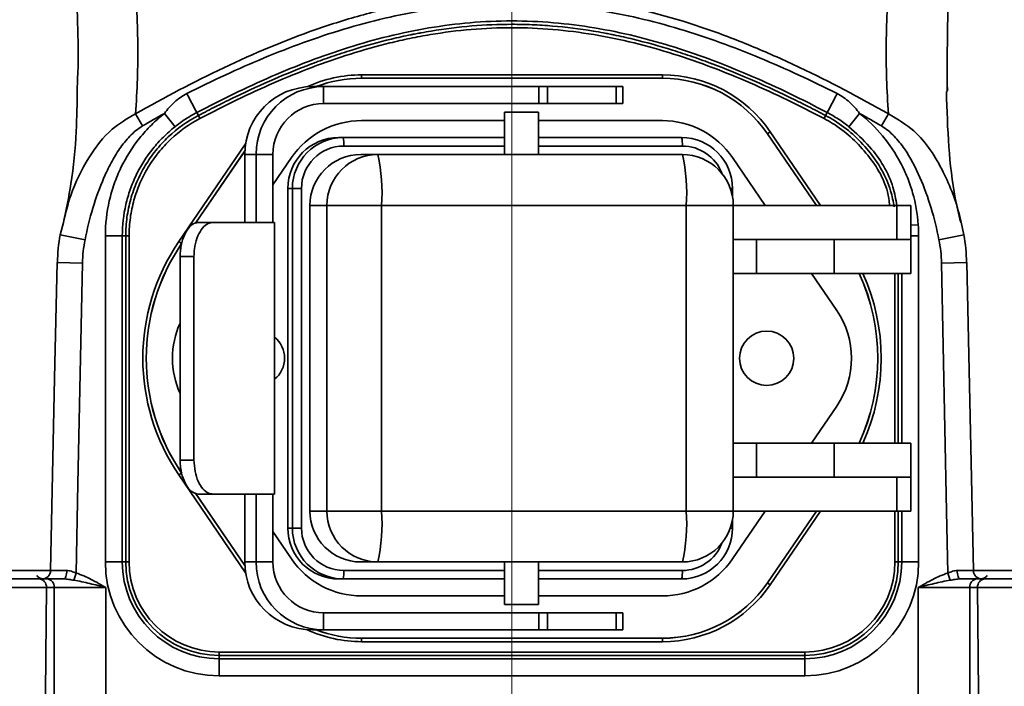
# Model space of a CAD drawing. Header units: millimetres. Extents: x 0 to 297, y 0 to 209.
# Tile 8 of 37: x 87.57 to 93.37, y 55.14 to 59.07. Entities that reach past the tile are written whole.
import ezdxf

# ---------------------------------------------------------------- set-up
doc = ezdxf.new("R2010")
doc.units = ezdxf.units.MM
doc.linetypes.add('CENTERX2', pattern=[20.32, 12.7, -2.54, 2.54, -2.54])
doc.layers.add('图层0', color=7, linetype='Continuous')
doc.styles.add('SLDTEXTSTYLE1', font='TXT', dxfattribs={"width": 0.7, "bigfont": 'bigfont'})
doc.styles.add('SLDTEXTSTYLE2', font='TXT', dxfattribs={"width": 0.7})
doc.dimstyles.new('SLDDIMSTYLE0', dxfattribs={"dimtxt": 4, "dimasz": 3, "dimexe": 0, "dimexo": 0.0625, "dimgap": 1, "dimtad": 2, "dimlfac": 10, "dimrnd": 1e-09, "dimzin": 12, "dimdsep": 46, "dimtxsty": 'SLDTEXTSTYLE2', "dimsah": 1, "dimcen": 0.09, "dimadec": 0, "dimazin": 3, "dimtfac": 1, "dimtofl": 0, "dimtmove": 0, "dimatfit": 3, "dimfxl": 0, "dimfrac": 2, "dimtolj": 1, "dimtzin": 12, "dimarcsym": 0})
doc.dimstyles.new('SLDDIMSTYLE11', dxfattribs={"dimtxt": 4, "dimasz": 3, "dimexe": 0, "dimexo": 0.0625, "dimgap": 1, "dimtad": 0, "dimtih": 1, "dimtoh": 1, "dimlfac": 2, "dimrnd": 1e-09, "dimzin": 12, "dimdsep": 46, "dimtxsty": 'SLDTEXTSTYLE2', "dimblk1": 'NONE', "dimblk2": 'NONE', "dimsah": 1, "dimcen": 0, "dimadec": 0, "dimazin": 3, "dimtfac": 1, "dimtmove": 0, "dimatfit": 3, "dimldrblk": 'NONE', "dimfxl": 0, "dimfrac": 2, "dimtolj": 1, "dimtzin": 12, "dimarcsym": 0})
doc.dimstyles.new('SLDDIMSTYLE4', dxfattribs={"dimtxt": 3.5, "dimasz": 3, "dimexe": 0, "dimexo": 0.0625, "dimgap": 0.875, "dimtad": 0, "dimtih": 1, "dimtoh": 1, "dimlfac": 3, "dimrnd": 1e-09, "dimzin": 12, "dimdsep": 46, "dimtxsty": 'SLDTEXTSTYLE2', "dimblk1": 'NONE', "dimblk2": 'NONE', "dimsah": 1, "dimcen": 0, "dimadec": 0, "dimazin": 3, "dimtol": 1, "dimtp": 0.03, "dimtm": -0.01, "dimtfac": 1, "dimtmove": 0, "dimatfit": 3, "dimldrblk": 'NONE', "dimfxl": 0, "dimfrac": 2, "dimtolj": 1, "dimarcsym": 0})
doc.dimstyles.new('SLDDIMSTYLE8', dxfattribs={"dimtxt": 3.5, "dimasz": 3, "dimexe": 0, "dimexo": 0.0625, "dimgap": 0.875, "dimtad": 0, "dimtih": 1, "dimtoh": 1, "dimlfac": 3, "dimrnd": 1e-09, "dimzin": 12, "dimdsep": 46, "dimtxsty": 'SLDTEXTSTYLE2', "dimblk1": 'NONE', "dimblk2": 'NONE', "dimsah": 1, "dimcen": 0, "dimadec": 0, "dimazin": 3, "dimtfac": 1, "dimtmove": 0, "dimatfit": 3, "dimldrblk": 'NONE', "dimfxl": 0, "dimfrac": 2, "dimtolj": 1, "dimtzin": 12, "dimarcsym": 0})

# ---------------------------------------------------------------- blocks, each defined once
blk = doc.blocks.new('_D_8')
at = {"layer": '图层0'}
for p, q in [((75.3225, 110.2971), (75.3225, 104.5851)), ((75.3225, 105.5851), (56.903, 105.5851)), ((75.3225, 105.5851), (90.4725, 105.5851))]:
    blk.add_line(p, q, dxfattribs=at)
for points in [[(75.3225, 105.5851), (78.3225, 105.1351), (78.3225, 106.0351)], [(90.4725, 105.5851), (87.4725, 106.0351), (87.4725, 105.1351)]]:
    blk.add_solid(points, dxfattribs=at)
at = {"layer": '图层0', "insert": (56.903, 110.7413), "char_height": 4, "attachment_point": 1, "style": 'SLDTEXTSTYLE2'}
blk.add_mtext('151.5', dxfattribs=at)
blk = doc.blocks.new('_D_9')
at = {"layer": '图层0'}
for p, q in [((72.7225, 71.3721), (72.7225, 64.7971)), ((72.7225, 65.7971), (56.903, 65.7971)), ((72.7225, 65.7971), (90.4725, 65.7971))]:
    blk.add_line(p, q, dxfattribs=at)
for points in [[(72.7225, 65.7971), (75.7225, 65.3471), (75.7225, 66.2471)], [(90.4725, 65.7971), (87.4725, 66.2471), (87.4725, 65.3471)]]:
    blk.add_solid(points, dxfattribs=at)
at = {"layer": '图层0', "insert": (56.903, 70.9533), "char_height": 4, "attachment_point": 1, "style": 'SLDTEXTSTYLE2'}
blk.add_mtext('177.5', dxfattribs=at)
blk = doc.blocks.new('_D_11')
at = {"layer": '图层0'}
for p, q in [((86.7435, 175.1721), (43.7225, 175.1721)), ((44.7225, 54.7721), (44.7225, 175.1721)), ((84.6841, 54.7721), (43.7225, 54.7721))]:
    blk.add_line(p, q, dxfattribs=at)
for start, end in [(63.43495, 116.56505), (243.43495, 296.56505)]:
    blk.add_arc((42.3947, 114.9721), 5.2051, start, end, dxfattribs=at)
for points in [[(44.7225, 175.1721), (44.2725, 172.1721), (45.1725, 172.1721)], [(44.7225, 54.7721), (45.1725, 57.7721), (44.2725, 57.7721)]]:
    blk.add_solid(points, dxfattribs=at)
at = {"layer": '图层0', "insert": (39.5662, 110.3165), "char_height": 4, "attachment_point": 1, "rotation": 90, "style": 'SLDTEXTSTYLE2'}
blk.add_mtext('1204', dxfattribs=at)
blk = doc.blocks.new('SW_SYMBOL_HOLE_DEPTH')
at = {"layer": '图层0', "color": 0}
for p, q in [((0, 875), (800, 875)), ((400, 875), (400, 75)), ((100, 555), (400, 75)), ((700, 555), (400, 75))]:
    blk.add_line(p, q, dxfattribs=at)
blk = doc.blocks.new('_D_19')
at = {"layer": '图层0'}
blk.add_line((194.1978, 127.557), (173.1442, 127.557), dxfattribs=at)
at = {"layer": '图层0', "xscale": 0.004072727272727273, "yscale": 0.004072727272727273, "zscale": 0.004072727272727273}
blk.add_blockref('SW_SYMBOL_HOLE_DEPTH', (186.9072, 127.8434), dxfattribs=at)
at = {"layer": '图层0', "attachment_point": 1, "style": 'SLDTEXTSTYLE2'}
for s, insert, char_height in [('0.03', (182.2517, 132.7088), 2), ('+', (181.0878, 132.7088), 2), ('%%c', (173.1442, 132.0688), 3.5), ('6', (190.5735, 132.0688), 3.5), ('4', (177.0142, 132.0688), 3.5), ('0.01', (182.2517, 130.381), 2), ('+', (181.0878, 130.381), 2)]:
    blk.add_mtext(s, dxfattribs=dict(at, insert=insert, char_height=char_height))
blk = doc.blocks.new('_None')
blk = doc.blocks.new('_D_23')
at = {"layer": '图层0'}
blk.add_line((235.9549, 182.9786), (261.7804, 182.9786), dxfattribs=at)
at = {"layer": '图层0', "char_height": 3.5, "attachment_point": 1}
for s, insert, style in [('贯穿', (253.5651, 186.4895), 'SLDTEXTSTYLE1'), ('%%c', (241.616, 186.4895), 'SLDTEXTSTYLE2'), ('6-', (237.5424, 186.4895), 'SLDTEXTSTYLE2'), ('6.6', (245.486, 186.4895), 'SLDTEXTSTYLE2'), ('圆周均布', (241.5142, 182.4159), 'SLDTEXTSTYLE1')]:
    blk.add_mtext(s, dxfattribs=dict(at, insert=insert, style=style))
blk = doc.blocks.new('_D_26')
at = {"layer": '图层0'}
blk.add_line((178.0566, 95.6742), (158.0797, 95.6742), dxfattribs=at)
at = {"layer": '图层0', "char_height": 4, "attachment_point": 1, "style": 'SLDTEXTSTYLE2'}
for s, insert in [('%%c', (167.3908, 100.8304)), ('PCD', (158.0797, 100.8304)), ('50', (171.8136, 100.8304))]:
    blk.add_mtext(s, dxfattribs=dict(at, insert=insert))

msp = doc.modelspace()

# ---------------------------------------------------------------- linework, layer by layer
at = {"color": 7, "linetype": 'Continuous', "lineweight": 35}
for p, q in [((89.586586, 58.741562), (89.586586, 58.721568)), ((89.586586, 58.741562), (91.358323, 58.741562)), ((89.586586, 58.721293), (89.586586, 58.721568)), ((91.358323, 58.721568), (89.586586, 58.721568)), ((89.586586, 58.721293), (91.358323, 58.721293)), ((91.358323, 58.741562), (91.358323, 58.721568)), ((91.358323, 58.721293), (91.358323, 58.721568)), ((89.363028, 58.672078), (89.296465, 58.672078)), ((89.363028, 58.572078), (89.363028, 58.672078)), ((90.63018, 58.672078), (89.363028, 58.672078)), ((90.63018, 58.572078), (90.63018, 58.672078)), ((90.63018, 58.672078), (90.68114, 58.672078)), ((90.68114, 58.672078), (90.68114, 58.572078)), ((90.68114, 58.672078), (91.085637, 58.672078)), ((91.085637, 58.572078), (91.085637, 58.672078)), ((91.085637, 58.672078), (91.126226, 58.672078)), ((91.126226, 58.572078), (91.126226, 58.672078)), ((93.038602, 58.647226), (93.037799, 58.667837)), ((90.63018, 58.572078), (89.363028, 58.572078)), ((90.428652, 58.522078), (90.428652, 58.272078)), ((90.428948, 58.522078), (90.428652, 58.522078)), ((90.628652, 58.522078), (90.428948, 58.522078)), ((90.628652, 58.272078), (90.628652, 58.522078)), ((90.68114, 58.572078), (90.63018, 58.572078)), ((90.68114, 58.572078), (91.085637, 58.572078)), ((91.126226, 58.572078), (91.085637, 58.572078)), ((88.254145, 58.511703), (88.295742, 58.440275)), ((88.425241, 58.51439), (88.487399, 58.436099)), ((88.615824, 58.519627), (88.625096, 58.501973)), ((88.634396, 58.484275), (88.625096, 58.501973)), ((90.428652, 58.472078), (89.586586, 58.472078)), ((91.358323, 58.472078), (90.628652, 58.472078)), ((92.310498, 58.484289), (92.319799, 58.501987)), ((92.329075, 58.519638), (92.319799, 58.501987)), ((92.519564, 58.514448), (92.457446, 58.436125)), ((92.690764, 58.511703), (92.649167, 58.440275)), ((89.450875, 58.372078), (89.477788, 58.372078)), ((89.477788, 58.372078), (90.428652, 58.372078)), ((90.628652, 58.372078), (91.471866, 58.372078)), ((91.977186, 58.394371), (91.977414, 58.394526)), ((91.977186, 58.394371), (92.265345, 57.972078)), ((91.993928, 58.405795), (91.977414, 58.394526)), ((88.608782, 57.868348), (88.898432, 58.292827)), ((88.964459, 58.272078), (88.897896, 58.272078)), ((88.897896, 57.872078), (88.897896, 58.272078)), ((88.964459, 58.272078), (88.964459, 57.872078)), ((89.064101, 58.272078), (88.964459, 58.272078)), ((89.064101, 58.272078), (89.064101, 57.872078)), ((89.173578, 58.253902), (89.064101, 58.093465)), ((89.581336, 58.272078), (89.681298, 58.272078)), ((89.681298, 58.272078), (91.475968, 58.272078)), ((91.963638, 57.972078), (91.771331, 58.253902)), ((89.151763, 56.072078), (89.151763, 58.072078)), ((89.178676, 58.072078), (89.151763, 58.072078)), ((89.178676, 58.072078), (89.232373, 58.072078)), ((89.178676, 56.072078), (89.178676, 58.072078)), ((89.232373, 58.072078), (89.232373, 56.072078)), ((91.771126, 58.025761), (91.771126, 58.072078)), ((89.282225, 56.172078), (89.282225, 57.972078)), ((89.382186, 57.972078), (89.282225, 57.972078)), ((89.704366, 57.972078), (89.382186, 57.972078)), ((89.382186, 56.172078), (89.382186, 57.972078)), ((89.704366, 57.972078), (89.704366, 56.172078)), ((91.499036, 57.972078), (89.704366, 57.972078)), ((91.499036, 56.172078), (91.499036, 57.972078)), ((91.775968, 56.172078), (91.775968, 57.972078)), ((91.775968, 57.972078), (92.738806, 57.972078)), ((92.738806, 57.972078), (92.738806, 57.772078)), ((92.738806, 57.972078), (92.822454, 57.972078)), ((92.822454, 57.772078), (92.822454, 57.972078)), ((87.810709, 57.799484), (87.830443, 57.872497)), ((88.626066, 57.872078), (88.708081, 57.872078)), ((89.073402, 57.872078), (88.708081, 57.872078)), ((89.073402, 56.272078), (89.073402, 57.872078)), ((93.117751, 57.87348), (93.134199, 57.799484)), ((87.810709, 57.799484), (87.957428, 57.770579)), ((88.076995, 57.793514), (88.176961, 57.793514)), ((88.076995, 55.872078), (88.076995, 57.793514)), ((88.176961, 57.793514), (88.176961, 55.872078)), ((88.176961, 57.793514), (88.196944, 57.793514)), ((88.196944, 55.872078), (88.196944, 57.793514)), ((88.196944, 57.793514), (88.216937, 57.793514)), ((88.216937, 57.793514), (88.216937, 55.872078)), ((91.775968, 57.772078), (92.738806, 57.772078)), ((91.912354, 57.772078), (91.912354, 57.572078)), ((92.370851, 57.772078), (92.370851, 57.572078)), ((92.738806, 57.772078), (92.822454, 57.772078)), ((92.822454, 57.572078), (92.822454, 57.772078)), ((92.867914, 57.793522), (92.867914, 55.872078)), ((93.134199, 57.799484), (92.987481, 57.770579)), ((88.509926, 57.759436), (88.52644, 57.748167)), ((88.59923, 57.672078), (88.517467, 57.672078)), ((88.517467, 57.672078), (88.517467, 56.472078)), ((88.59923, 57.672078), (88.59923, 56.472078)), ((93.19022, 55.8211), (93.15258, 57.636161)), ((91.912354, 57.572078), (91.771126, 57.572078)), ((91.912354, 57.572078), (92.370851, 57.572078)), ((92.385462, 57.353902), (92.236586, 57.572078)), ((92.370851, 57.572078), (92.822454, 57.572078)), ((92.236586, 56.572078), (92.385462, 56.790255)), ((91.771126, 56.572078), (91.912354, 56.572078)), ((91.912354, 56.572078), (91.912354, 56.372078)), ((91.912354, 56.572078), (92.370851, 56.572078)), ((92.370851, 56.372078), (92.370851, 56.572078)), ((92.370851, 56.572078), (92.822454, 56.572078)), ((92.822454, 56.372078), (92.822454, 56.572078)), ((88.517467, 56.472078), (88.59923, 56.472078)), ((88.52644, 56.39599), (88.509926, 56.384721)), ((91.775968, 56.372078), (92.738806, 56.372078)), ((92.738806, 56.172078), (92.738806, 56.372078)), ((92.738806, 56.372078), (92.822454, 56.372078)), ((92.822454, 56.172078), (92.822454, 56.372078)), ((88.898432, 55.85133), (88.607109, 56.278259)), ((88.708081, 56.272078), (88.626066, 56.272078)), ((88.708081, 56.272078), (89.073402, 56.272078)), ((88.897896, 55.872078), (88.897896, 56.272078)), ((88.964459, 56.272078), (88.964459, 55.872078)), ((89.064101, 55.872078), (89.064101, 56.272078)), ((89.282225, 56.172078), (89.382186, 56.172078)), ((89.704366, 56.172078), (89.382186, 56.172078)), ((89.704366, 56.172078), (91.499036, 56.172078)), ((91.771331, 55.890255), (91.963638, 56.172078)), ((91.775968, 56.172078), (92.738806, 56.172078)), ((92.265345, 56.172078), (91.977186, 55.749786)), ((92.738806, 56.172078), (92.822454, 56.172078)), ((91.771126, 56.072078), (91.771126, 56.118396)), ((89.064101, 56.050692), (89.173578, 55.890255)), ((89.151763, 56.072078), (89.178676, 56.072078)), ((89.178676, 56.072078), (89.232373, 56.072078)), ((88.076995, 55.872078), (88.176961, 55.872078)), ((88.176961, 55.872078), (88.196944, 55.872078)), ((88.196944, 55.872078), (88.216937, 55.872078)), ((88.897896, 55.872078), (88.964459, 55.872078)), ((89.064101, 55.872078), (88.964459, 55.872078)), ((89.681298, 55.872078), (89.581336, 55.872078)), ((91.475968, 55.872078), (89.681298, 55.872078)), ((90.428652, 55.872078), (90.428652, 55.622078)), ((90.628652, 55.622078), (90.628652, 55.872078)), ((92.727971, 55.872078), (92.747964, 55.872078)), ((92.767948, 55.872078), (92.747964, 55.872078)), ((92.767948, 55.872078), (92.867914, 55.872078)), ((87.891163, 55.764581), (87.904434, 55.807084)), ((93.053746, 55.764581), (93.040475, 55.807084)), ((87.686466, 55.772078), (87.733064, 55.772078)), ((87.733064, 55.772078), (87.831523, 55.772078)), ((89.477788, 55.772078), (89.450875, 55.772078)), ((90.428652, 55.772078), (89.477788, 55.772078)), ((91.471866, 55.772078), (90.628652, 55.772078)), ((91.977186, 55.749786), (91.977414, 55.749631)), ((91.977414, 55.749631), (91.993928, 55.738362)), ((93.113385, 55.772078), (93.211844, 55.772078)), ((93.211844, 55.772078), (93.258443, 55.772078)), ((87.776366, 55.722078), (87.729767, 55.722078)), ((87.776366, 54.833372), (87.776366, 55.722078)), ((88.079474, 55.722078), (87.776366, 55.722078)), ((88.079474, 55.722078), (88.079474, 54.872078)), ((93.168543, 55.722078), (92.865434, 55.722078)), ((92.865434, 54.872078), (92.865434, 55.722078)), ((93.168543, 55.722078), (93.168543, 54.833372)), ((93.215141, 55.722078), (93.168543, 55.722078)), ((89.586586, 55.672078), (90.428652, 55.672078)), ((90.428948, 55.622078), (90.428652, 55.622078)), ((90.628652, 55.622078), (90.428948, 55.622078)), ((90.628652, 55.672078), (91.358323, 55.672078)), ((89.363028, 55.572078), (89.363028, 55.472078)), ((89.363028, 55.572078), (90.63018, 55.572078)), ((90.63018, 55.472078), (90.63018, 55.572078)), ((90.63018, 55.572078), (90.68114, 55.572078)), ((90.68114, 55.572078), (90.68114, 55.472078)), ((90.68114, 55.572078), (91.085637, 55.572078)), ((91.085637, 55.472078), (91.085637, 55.572078)), ((91.085637, 55.572078), (91.126226, 55.572078)), ((91.126226, 55.472078), (91.126226, 55.572078)), ((89.363028, 55.472078), (89.296465, 55.472078)), ((89.363028, 55.472078), (90.63018, 55.472078)), ((90.68114, 55.472078), (90.63018, 55.472078)), ((90.68114, 55.472078), (91.085637, 55.472078)), ((91.126226, 55.472078), (91.085637, 55.472078)), ((89.586586, 55.422864), (89.586586, 55.422588)), ((91.358323, 55.422864), (89.586586, 55.422864)), ((89.586586, 55.422588), (91.358323, 55.422588)), ((89.586586, 55.422588), (89.586586, 55.402595)), ((91.358323, 55.402595), (89.586586, 55.402595)), ((91.358323, 55.422864), (91.358323, 55.422588)), ((91.358323, 55.422588), (91.358323, 55.402595)), ((88.747454, 55.341562), (92.197454, 55.341562)), ((88.747454, 55.321568), (88.747454, 55.341562)), ((92.197454, 55.341562), (92.197454, 55.321568)), ((88.747454, 55.301585), (88.747454, 55.321568)), ((92.197454, 55.321568), (88.747454, 55.321568)), ((88.747454, 55.301585), (92.197454, 55.301585)), ((88.747454, 55.301585), (88.747454, 55.201619)), ((92.197454, 55.301585), (92.197454, 55.321568)), ((92.197454, 55.301585), (92.197454, 55.201619)), ((92.197454, 55.201619), (88.747454, 55.201619))]:
    msp.add_line(p, q, dxfattribs=at)
at = {"color": 8, "linetype": 'Continuous', "lineweight": 35}
for p, q in [((92.265679, 57.972078), (91.977414, 58.394526)), ((91.993928, 58.405795), (92.289883, 57.972078)), ((88.509926, 57.759436), (88.902914, 58.335355)), ((88.89846, 58.293356), (88.60839, 57.868264)), ((90.428652, 58.322078), (89.481632, 58.322078)), ((91.475711, 58.322078), (90.628652, 58.322078)), ((91.758811, 58.072078), (91.771126, 58.072078)), ((91.775968, 57.972078), (91.499036, 57.972078)), ((92.822454, 57.85541), (92.865641, 57.858446)), ((87.792328, 57.636161), (87.942296, 57.633051)), ((93.152581, 57.636161), (93.002613, 57.633051)), ((92.727971, 56.572078), (92.727971, 57.572078)), ((92.747964, 57.572078), (92.747964, 56.572078)), ((92.767948, 56.572078), (92.767948, 57.572078)), ((88.902914, 55.808802), (88.509926, 56.384721)), ((88.60668, 56.278399), (88.89846, 55.850801)), ((91.775968, 56.172078), (91.499036, 56.172078)), ((91.977414, 55.749631), (92.265679, 56.172078)), ((92.289883, 56.172078), (91.993928, 55.738362)), ((92.727971, 55.872078), (92.727971, 56.172078)), ((92.747964, 56.172078), (92.747964, 55.872078)), ((92.767948, 55.872078), (92.767948, 56.172078)), ((91.758811, 56.072078), (91.771126, 56.072078)), ((87.472454, 55.821206), (87.755129, 55.821206)), ((89.481632, 55.822078), (90.428652, 55.822078)), ((90.628652, 55.822078), (91.475711, 55.822078)), ((93.181144, 55.821206), (93.472454, 55.821206))]:
    msp.add_line(p, q, dxfattribs=at)
at = {"color": 8, "linetype": 'Continuous', "lineweight": 35, "flags": 128}
msp.add_lwpolyline([(92.822454, 57.793522), (92.830251, 57.793522), (92.848726, 57.793522), (92.867914, 57.793522)], dxfattribs=at)
at = {"color": 7, "linetype": 'Continuous', "lineweight": 35, "flags": 128}
for points in [[(87.792329, 57.636161), (87.778179, 56.953807), (87.75468, 55.821089)], [(87.942296, 57.633051), (87.915346, 56.33333), (87.904434, 55.807084)], [(93.040475, 55.807084), (93.032912, 56.171799), (93.002613, 57.633051)], [(87.831523, 55.772078), (87.835076, 55.77303), (87.838494, 55.775848), (87.841646, 55.780426), (87.844413, 55.786589), (87.846689, 55.794103), (87.848388, 55.802682), (87.849446, 55.811999), (87.849821, 55.821699)], [(93.113385, 55.772078), (93.109833, 55.77303), (93.106415, 55.775848), (93.103263, 55.780426), (93.100496, 55.786589), (93.09822, 55.794103), (93.09652, 55.802682), (93.095463, 55.811999), (93.095088, 55.821699)], [(87.729767, 55.722078), (87.72621, 55.316621), (87.722311, 54.872078), (87.721971, 54.833372)], [(93.222938, 54.833372), (93.222598, 54.872078), (93.218698, 55.316621), (93.215141, 55.722078)]]:
    msp.add_lwpolyline(points, dxfattribs=at)
at = {"color": 7, "linetype": 'Continuous', "lineweight": 35}
msp.add_circle((91.972454, 57.072078), 0.16, dxfattribs=at)
at = {"color": 8, "linetype": 'Continuous', "lineweight": 35}
for centre, radius, start, end in [((89.586586, 57.972078), 0.769483, 90, 114.7704199), ((91.475513, 58.072795), 0.249284, 20.9154242, 89.9544396), ((91.427671, 57.072078), 1.219483, 335.7945515, 24.2054485), ((91.475438, 56.071471), 0.249392, 270.0627765, 339.0673597), ((89.586586, 56.172078), 0.769483, 245.2295801, 270)]:
    msp.add_arc(centre, radius, start, end, dxfattribs=at)
at = {"color": 7, "linetype": 'Continuous', "lineweight": 35}
for centre, radius, start, end in [((89.586586, 57.972078), 0.74949, 90, 110.9378762), ((89.586586, 57.972078), 0.749214, 90, 110.8827289), ((91.358323, 57.972078), 0.769483, 34.3083774, 90), ((91.358323, 57.972078), 0.74949, 34.3083774, 90), ((91.358323, 57.972078), 0.749214, 34.3083774, 90), ((89.297181, 58.272793), 0.399286, 90.1028522, 180.1024843), ((89.363744, 58.272793), 0.399286, 90.1028522, 180.1024843), ((102.84673, 66.095388), 16.12175, 207.5821256, 208.0284131), ((77.650365, 66.335448), 16.629835, 331.9665322, 332.399222), ((89.363565, 58.272614), 0.299465, 90.1028522, 180.1024843), ((89.586586, 57.972078), 0.5, 90, 145.6916226), ((91.358323, 57.972078), 0.5, 34.3083774, 90), ((89.45132, 58.072522), 0.299557, 90.0850686, 180.0848167), ((89.478233, 58.072522), 0.299557, 90.0850686, 180.0848167), ((89.316186, 58.334505), 0.165912, 355.704783, 13.0892335), ((91.310265, 58.334505), 0.165912, 355.704783, 13.0892335), ((91.471422, 58.072522), 0.299557, 359.9151833, 89.9149314), ((89.482003, 58.072448), 0.249631, 90.0850686, 180.0848167), ((89.581781, 57.972522), 0.299557, 90.0850686, 180.0848167), ((89.681742, 57.972522), 0.299557, 90.0850686, 180.0848167), ((88.711687, 58.046635), 0.995475, 355.704783, 13.0892335), ((91.475968, 57.972078), 0.3, 0, 90), ((90.506358, 58.046635), 0.995475, 355.704783, 13.0892335), ((89.517238, 57.072078), 1.219483, 145.6916226, 214.3083774), ((89.517238, 57.072078), 1.19949, 145.6916226, 214.3083774), ((89.517238, 57.072078), 1.199214, 145.6916226, 214.3083774), ((91.427671, 57.072078), 1.199214, 335.3584772, 24.6415228), ((91.427671, 57.072078), 1.19949, 335.3645151, 24.6354849), ((91.972454, 57.072078), 0.5, 325.6916226, 34.3083774), ((88.972454, 57.072078), 0.5, 155.5017536, 204.4982464), ((88.972454, 57.072078), 0.16, 0, 50.8817696), ((88.972454, 57.072078), 0.16, 309.1182304, 0), ((89.581781, 56.171635), 0.299557, 179.9151833, 269.9149314), ((89.681742, 56.171635), 0.299557, 179.9151833, 269.9149314), ((88.711687, 56.097522), 0.995475, 346.9107665, 4.295217), ((91.475968, 56.172078), 0.3, 270, 0), ((90.506358, 56.097522), 0.995475, 346.9107665, 4.295217), ((89.45132, 56.071635), 0.299557, 179.9151833, 269.9149314), ((89.478233, 56.071635), 0.299557, 179.9151833, 269.9149314), ((89.482003, 56.071709), 0.249631, 179.9151833, 269.9149314), ((91.471422, 56.071635), 0.299557, 270.0850686, 0.0848167), ((88.747454, 55.872078), 0.670459, 180, 270), ((88.747454, 55.872078), 0.570494, 180, 270), ((88.747454, 55.872078), 0.55051, 180, 270), ((88.747454, 55.872078), 0.530517, 180, 270), ((89.297181, 55.871364), 0.399286, 179.8975157, 269.8971478), ((89.363744, 55.871364), 0.399286, 179.8975157, 269.8971478), ((89.363565, 55.871543), 0.299465, 179.8975157, 269.8971478), ((89.586586, 56.172078), 0.5, 214.3083774, 270), ((91.358323, 56.172078), 0.5, 270, 325.6916226), ((92.197454, 55.872078), 0.670459, 270, 0), ((92.197454, 55.872078), 0.570494, 270, 0), ((92.197454, 55.872078), 0.55051, 270, 0), ((92.197454, 55.872078), 0.530517, 270, 0), ((87.704702, 55.822078), 0.05, 270.0144386, 359.1745153), ((89.316186, 55.809652), 0.165912, 346.9107665, 4.295217), ((91.310265, 55.809652), 0.165912, 346.9107665, 4.295217), ((93.240207, 55.822078), 0.05, 181.5868539, 269.9772869), ((87.712454, 55.822078), 0.05, 216.8698976, 265.7997189), ((87.682858, 55.725203), 0.047014, 356.188739, 85.5980503), ((87.729456, 55.725203), 0.047014, 356.188739, 85.5980503), ((91.358323, 56.172078), 0.749214, 270, 325.6916226), ((91.358323, 56.172078), 0.74949, 270, 325.6916226), ((91.358323, 56.172078), 0.769483, 270, 325.6916226), ((93.215453, 55.725203), 0.047014, 94.4019497, 183.811261), ((93.262051, 55.725203), 0.047014, 94.4019497, 183.811261), ((93.232454, 55.822078), 0.05, 274.4462786, 323.1301024), ((89.586586, 56.172078), 0.74949, 249.0621238, 270), ((89.586586, 56.172078), 0.749214, 249.1172711, 270)]:
    msp.add_arc(centre, radius, start, end, dxfattribs=at)
for points, knots in [([(85.580515, 57.968392), (85.631157, 58.103341), (85.685825, 58.239104), (85.800384, 58.512542), (85.860298, 58.650214), (85.983809, 58.927539), (86.047414, 59.067191), (86.177525, 59.348414), (86.244118, 59.49017), (86.379716, 59.7746), (86.448378, 59.916595), (86.588178, 60.199749), (86.65926, 60.340935), (86.769552, 60.551209), (86.806935, 60.621023), (86.883394, 60.759237), (86.92248, 60.827709), (87.003728, 60.96252), (87.045925, 61.029053), (87.113335, 61.125004), (87.136523, 61.156363), (87.185034, 61.21702), (87.210183, 61.246135), (87.250144, 61.286859), (87.263842, 61.299936), (87.292264, 61.324754), (87.307072, 61.336557), (87.337664, 61.357958), (87.353408, 61.367543), (87.38611, 61.38372), (87.402988, 61.390224), (87.436977, 61.398956), (87.454412, 61.401244), (87.488928, 61.400984), (87.505751, 61.398493), (87.538604, 61.389233), (87.554449, 61.382488), (87.584351, 61.366078), (87.598604, 61.356338), (87.639409, 61.323838), (87.663422, 61.298496), (87.707925, 61.243874), (87.728426, 61.214395), (87.785426, 61.123714), (87.81798, 61.059916), (87.877676, 60.929385), (87.904661, 60.862546), (87.95484, 60.72708), (87.978031, 60.65833), (88.04289, 60.450972), (88.079753, 60.311979), (88.143811, 60.033906), (88.170915, 59.894792), (88.215737, 59.616937), (88.233435, 59.478187), (88.258703, 59.201219), (88.266272, 59.062999), (88.26967, 58.787047), (88.265512, 58.649318), (88.254145, 58.511703)], [0, 0, 0, 0, 0.0625, 0.0625, 0.125, 0.125, 0.1875, 0.1875, 0.25, 0.25, 0.3125, 0.3125, 0.375, 0.375, 0.40625, 0.40625, 0.4375, 0.4375, 0.46875, 0.46875, 0.484375, 0.484375, 0.5, 0.5, 0.5078125, 0.5078125, 0.515625, 0.515625, 0.5234375, 0.5234375, 0.53125, 0.53125, 0.5390625, 0.5390625, 0.546875, 0.546875, 0.5546875, 0.5546875, 0.5625, 0.5625, 0.578125, 0.578125, 0.59375, 0.59375, 0.625, 0.625, 0.65625, 0.65625, 0.6875, 0.6875, 0.75, 0.75, 0.8125, 0.8125, 0.875, 0.875, 0.9375, 0.9375, 1, 1, 1, 1]), ([(92.690764, 58.511703), (92.679419, 58.649049), (92.675195, 58.78737), (92.678721, 59.065984), (92.686478, 59.206277), (92.712635, 59.488733), (92.731099, 59.63123), (92.777732, 59.915308), (92.805872, 60.057093), (92.872191, 60.339568), (92.910343, 60.480516), (92.977122, 60.68908), (93.000969, 60.758048), (93.052884, 60.89421), (93.080925, 60.961481), (93.127849, 61.059819), (93.144278, 61.092088), (93.179286, 61.155147), (93.197913, 61.186034), (93.237989, 61.244961), (93.259404, 61.273039), (93.306739, 61.324501), (93.332955, 61.348158), (93.376617, 61.375497), (93.39208, 61.38331), (93.42399, 61.394926), (93.44047, 61.398783), (93.474661, 61.401901), (93.492092, 61.401074), (93.526435, 61.394935), (93.54368, 61.389558), (93.593384, 61.368371), (93.624656, 61.347418), (93.682641, 61.299681), (93.709566, 61.272834), (93.761118, 61.21574), (93.785592, 61.185573), (93.832338, 61.12406), (93.854727, 61.09255), (93.919978, 60.996518), (93.960965, 60.930526), (94.040446, 60.796451), (94.078889, 60.728331), (94.154296, 60.59073), (94.191155, 60.521402), (94.299627, 60.313407), (94.369441, 60.174296), (94.506438, 59.896184), (94.573568, 59.757162), (94.705776, 59.479569), (94.770842, 59.340991), (94.898772, 59.064376), (94.961638, 58.926337), (95.084396, 58.65069), (95.144301, 58.513084), (95.259563, 58.237951), (95.31417, 58.102225), (95.364394, 57.968392)], [0, 0, 0, 0, 0.0625, 0.0625, 0.125, 0.125, 0.1875, 0.1875, 0.25, 0.25, 0.3125, 0.3125, 0.34375, 0.34375, 0.375, 0.375, 0.390625, 0.390625, 0.40625, 0.40625, 0.421875, 0.421875, 0.4375, 0.4375, 0.4453125, 0.4453125, 0.453125, 0.453125, 0.4609375, 0.4609375, 0.46875, 0.46875, 0.484375, 0.484375, 0.5, 0.5, 0.515625, 0.515625, 0.53125, 0.53125, 0.5625, 0.5625, 0.59375, 0.59375, 0.625, 0.625, 0.6875, 0.6875, 0.75, 0.75, 0.8125, 0.8125, 0.875, 0.875, 0.9375, 0.9375, 1, 1, 1, 1]), ([(88.254145, 58.511703), (88.425181, 58.608315), (88.598416, 58.699866), (88.951625, 58.867453), (89.131589, 58.943508), (89.409004, 59.040395), (89.502729, 59.069806), (89.693188, 59.121695), (89.788888, 59.143878), (90.077258, 59.197897), (90.271329, 59.217124), (90.516486, 59.217522), (90.565645, 59.216429), (90.66422, 59.211867), (90.713611, 59.208392), (90.860653, 59.194583), (90.957683, 59.180846), (91.246071, 59.127363), (91.434729, 59.075348), (91.713577, 58.978523), (91.805755, 58.943133), (91.987711, 58.867581), (92.07769, 58.827347), (92.34493, 58.700718), (92.519119, 58.608659), (92.690764, 58.511703)], [0, 0, 0, 0, 0.125, 0.125, 0.25, 0.25, 0.3125, 0.3125, 0.375, 0.375, 0.5, 0.5, 0.53125, 0.53125, 0.5625, 0.5625, 0.625, 0.625, 0.75, 0.75, 0.8125, 0.8125, 0.875, 0.875, 1, 1, 1, 1]), ([(88.557248, 58.630702), (88.706725, 58.706234), (88.858223, 58.776836), (89.165718, 58.904842), (89.321903, 58.962042), (89.561156, 59.033959), (89.641717, 59.055673), (89.804731, 59.093818), (89.887445, 59.110221), (90.136063, 59.149674), (90.302897, 59.163647), (90.554985, 59.163791), (90.639239, 59.160284), (90.807072, 59.146709), (90.89033, 59.136678), (91.137703, 59.097572), (91.299579, 59.059106), (91.538962, 58.987401), (91.618181, 58.961154), (91.77556, 58.904339), (91.853792, 58.873729), (92.086007, 58.777148), (92.237948, 58.706385), (92.387679, 58.630711)], [0, 0, 0, 0, 0.125, 0.125, 0.25, 0.25, 0.3125, 0.3125, 0.375, 0.375, 0.5, 0.5, 0.5625, 0.5625, 0.625, 0.625, 0.75, 0.75, 0.8125, 0.8125, 0.875, 0.875, 1, 1, 1, 1]), ([(92.329075, 58.519638), (92.184663, 58.595539), (92.037798, 58.667012), (91.813213, 58.764464), (91.737488, 58.795363), (91.585095, 58.852883), (91.508361, 58.879538), (91.276332, 58.95236), (91.119216, 58.991408), (90.878803, 59.031441), (90.797821, 59.041729), (90.634398, 59.05557), (90.552326, 59.059077), (90.306822, 59.0589), (90.144455, 59.044639), (89.902663, 59.004154), (89.822253, 58.987401), (89.664003, 58.948588), (89.585889, 58.926513), (89.354141, 58.853438), (89.20312, 58.795542), (88.906094, 58.666503), (88.760238, 58.595525), (88.615824, 58.519627)], [0, 0, 0, 0, 0.125, 0.125, 0.1875, 0.1875, 0.25, 0.25, 0.375, 0.375, 0.4375, 0.4375, 0.5, 0.5, 0.625, 0.625, 0.6875, 0.6875, 0.75, 0.75, 0.875, 0.875, 1, 1, 1, 1]), ([(88.625096, 58.501973), (88.660125, 58.520381), (88.694639, 58.538183), (88.730761, 58.556456), (88.732883, 58.557528), (88.736065, 58.559133), (88.737124, 58.559668), (88.739243, 58.560735), (88.740267, 58.561251), (88.746436, 58.564356), (88.751365, 58.56683), (88.766135, 58.57422), (88.775957, 58.579105), (88.805349, 58.593638), (88.824845, 58.603163), (88.921839, 58.649962), (88.997866, 58.684769), (89.146787, 58.749119), (89.219681, 58.778661), (89.293236, 58.806413), (89.295463, 58.807251), (89.298802, 58.808505), (89.29987, 58.808905), (89.302396, 58.809851), (89.303658, 58.810324), (89.30997, 58.812682), (89.315016, 58.814556), (89.330139, 58.820144), (89.340204, 58.823822), (89.370348, 58.834713), (89.390375, 58.841785), (89.450253, 58.862431), (89.489899, 58.875437), (89.608015, 58.91218), (89.685667, 58.933644), (89.800505, 58.961291), (89.838511, 58.969748), (89.878602, 58.977929), (89.880848, 58.978385), (89.885881, 58.9794), (89.888397, 58.979904), (89.895944, 58.981408), (89.900974, 58.982398), (89.91606, 58.985328), (89.926111, 58.987229), (89.956245, 58.992781), (89.97631, 58.996276), (90.156673, 59.025884), (90.315424, 59.039041), (90.492251, 59.039036), (90.512108, 59.038828), (90.551707, 59.037994), (90.571532, 59.03737), (90.631087, 59.034871), (90.670895, 59.032373), (90.790633, 59.022381), (90.870877, 59.012391), (90.971705, 58.99574), (90.991897, 58.992202), (91.022224, 58.986582), (91.032339, 58.984657), (91.047523, 58.981691), (91.052585, 58.98069), (91.060182, 58.979168), (91.062714, 58.978657), (91.066514, 58.977887), (91.06778, 58.977629), (91.070314, 58.977112), (91.071635, 58.976841), (91.11039, 58.968883), (91.148244, 58.960414), (91.262625, 58.932747), (91.339971, 58.911292), (91.457629, 58.874593), (91.497121, 58.861608), (91.556768, 58.841), (91.576719, 58.833943), (91.606748, 58.823075), (91.616774, 58.819405), (91.63184, 58.81383), (91.636866, 58.81196), (91.644411, 58.809137), (91.646928, 58.808193), (91.650704, 58.806772), (91.652065, 58.80626), (91.654285, 58.805422), (91.655396, 58.805003), (91.727621, 58.777701), (91.800296, 58.748203), (91.948768, 58.683979), (92.024565, 58.649252), (92.121264, 58.602575), (92.140701, 58.593076), (92.170003, 58.578583), (92.179795, 58.573711), (92.19452, 58.566342), (92.199434, 58.563875), (92.205584, 58.560779), (92.206815, 58.560159), (92.208661, 58.559229), (92.209276, 58.558918), (92.210508, 58.558297), (92.211177, 58.557959), (92.213783, 58.556644), (92.215869, 58.555589), (92.251379, 58.537618), (92.285326, 58.520103), (92.319799, 58.501987)], [0, 0, 0, 0, 0.03125, 0.03125, 0.03320312, 0.03320312, 0.03417969, 0.03417969, 0.03515625, 0.03515625, 0.0390625, 0.0390625, 0.046875, 0.046875, 0.0625, 0.0625, 0.125, 0.125, 0.1875, 0.1875, 0.18945312, 0.18945312, 0.19042969, 0.19042969, 0.19140625, 0.19140625, 0.1953125, 0.1953125, 0.203125, 0.203125, 0.21875, 0.21875, 0.25, 0.25, 0.3125, 0.3125, 0.34375, 0.34375, 0.34570312, 0.34570312, 0.34765625, 0.34765625, 0.3515625, 0.3515625, 0.359375, 0.359375, 0.375, 0.375, 0.5, 0.5, 0.515625, 0.515625, 0.53125, 0.53125, 0.5625, 0.5625, 0.625, 0.625, 0.640625, 0.640625, 0.6484375, 0.6484375, 0.65234375, 0.65234375, 0.65429688, 0.65429688, 0.65527344, 0.65527344, 0.65625, 0.65625, 0.6875, 0.6875, 0.75, 0.75, 0.78125, 0.78125, 0.796875, 0.796875, 0.8046875, 0.8046875, 0.80859375, 0.80859375, 0.81054688, 0.81054688, 0.81152344, 0.81152344, 0.8125, 0.8125, 0.875, 0.875, 0.9375, 0.9375, 0.953125, 0.953125, 0.9609375, 0.9609375, 0.96484375, 0.96484375, 0.96582031, 0.96582031, 0.96630859, 0.96630859, 0.96679688, 0.96679688, 0.96875, 0.96875, 1, 1, 1, 1]), ([(92.310498, 58.484289), (92.167283, 58.559551), (92.022326, 58.630079), (91.727629, 58.758135), (91.577859, 58.815582), (91.348159, 58.888046), (91.270757, 58.909927), (91.113995, 58.948376), (91.034427, 58.964954), (90.793635, 59.005194), (90.633146, 59.019033), (90.312251, 59.019053), (90.151846, 59.005258), (89.951387, 58.971804), (89.911285, 58.964295), (89.831806, 58.947848), (89.792335, 58.9389), (89.674662, 58.910058), (89.597198, 58.888171), (89.367335, 58.81569), (89.217479, 58.758227), (88.922651, 58.630122), (88.777651, 58.559554), (88.634396, 58.484275)], [0, 0, 0, 0, 0.125, 0.125, 0.25, 0.25, 0.3125, 0.3125, 0.375, 0.375, 0.5, 0.5, 0.625, 0.625, 0.65625, 0.65625, 0.6875, 0.6875, 0.75, 0.75, 0.875, 0.875, 1, 1, 1, 1]), ([(87.911826, 58.657488), (87.91067, 58.574161), (87.908045, 58.384953), (87.882777, 58.12292), (87.846373, 57.947823), (87.830699, 57.872433)], [0, 0, 0, 0, 0.30946307, 0.70268314, 1, 1, 1, 1]), ([(93.115383, 57.872954), (93.104278, 57.920188), (93.070262, 58.064867), (93.041413, 58.321311), (93.034619, 58.534132), (93.031134, 58.643313)], [0, 0, 0, 0, 0.19097443, 0.58495628, 1, 1, 1, 1]), ([(88.425241, 58.51439), (88.442284, 58.538758), (88.461655, 58.560982), (88.506016, 58.600456), (88.530686, 58.617304), (88.557248, 58.630702)], [0, 0, 0, 0, 0.5, 0.5, 1, 1, 1, 1]), ([(92.387679, 58.630711), (92.414344, 58.617259), (92.438576, 58.600595), (92.482669, 58.561434), (92.502442, 58.538863), (92.519564, 58.514448)], [0, 0, 0, 0, 0.5, 0.5, 1, 1, 1, 1]), ([(88.076995, 57.793514), (88.076996, 57.862979), (88.084776, 57.931674), (88.108073, 58.033175), (88.117708, 58.066417), (88.140697, 58.131722), (88.154118, 58.163891), (88.199203, 58.256904), (88.235766, 58.314805), (88.300371, 58.395497), (88.323679, 58.421452), (88.372599, 58.470145), (88.398304, 58.493004), (88.425241, 58.51439)], [0, 0, 0, 0, 0.25, 0.25, 0.375, 0.375, 0.5, 0.5, 0.75, 0.75, 0.875, 0.875, 1, 1, 1, 1]), ([(88.196944, 57.793514), (88.196945, 57.829991), (88.199465, 57.866573), (88.209316, 57.938284), (88.216627, 57.973546), (88.235943, 58.042903), (88.247948, 58.076997), (88.276839, 58.143972), (88.293447, 58.176187), (88.330663, 58.237847), (88.351294, 58.267348), (88.396654, 58.323657), (88.421542, 58.350588), (88.50078, 58.425363), (88.560461, 58.468028), (88.625096, 58.501973)], [0, 0, 0, 0, 0.125, 0.125, 0.25, 0.25, 0.375, 0.375, 0.5, 0.5, 0.625, 0.625, 0.75, 0.75, 1, 1, 1, 1]), ([(88.634396, 58.484275), (88.571254, 58.451113), (88.51402, 58.410215), (88.436799, 58.33757), (88.412413, 58.311271), (88.368017, 58.256313), (88.347825, 58.227516), (88.311403, 58.16732), (88.295152, 58.135874), (88.266868, 58.070457), (88.243364, 58.003852), (88.229051, 57.93496), (88.219407, 57.864907), (88.216938, 57.829175), (88.216937, 57.793514)], [0, 0, 0, 0, 0.25, 0.25, 0.375, 0.375, 0.5, 0.5, 0.625, 0.625, 0.75, 0.875, 0.875, 1, 1, 1, 1]), ([(88.615824, 58.519627), (88.593177, 58.507731), (88.571082, 58.494805), (88.528184, 58.466924), (88.507439, 58.452009), (88.487399, 58.436099)], [0, 0, 0, 0, 0.5, 0.5, 1, 1, 1, 1]), ([(92.457446, 58.436125), (92.437397, 58.452026), (92.416597, 58.466971), (92.373762, 58.49482), (92.35173, 58.507738), (92.329075, 58.519638)], [0, 0, 0, 0, 0.5, 0.5, 1, 1, 1, 1]), ([(92.519564, 58.514448), (92.568913, 58.47531), (92.614235, 58.4312), (92.696345, 58.332443), (92.731584, 58.27966), (92.776011, 58.195643), (92.789407, 58.16682), (92.813278, 58.107487), (92.823721, 58.077053), (92.849996, 57.985163), (92.861135, 57.922523), (92.865641, 57.858446)], [0, 0, 0, 0, 0.25, 0.25, 0.5, 0.5, 0.625, 0.625, 0.75, 0.75, 1, 1, 1, 1]), ([(88.295742, 58.440275), (88.267617, 58.423896), (88.243341, 58.403154), (88.198889, 58.357017), (88.178832, 58.331475), (88.14254, 58.278648), (88.126129, 58.251131), (88.095761, 58.194536), (88.081835, 58.165464), (88.043423, 58.077518), (88.022, 58.017515), (87.985184, 57.895532), (87.969832, 57.833539), (87.957428, 57.770579)], [0, 0, 0, 0, 0.125, 0.125, 0.25, 0.25, 0.375, 0.375, 0.5, 0.5, 0.75, 0.75, 1, 1, 1, 1]), ([(88.487399, 58.436099), (88.463365, 58.417017), (88.440431, 58.396621), (88.396787, 58.353171), (88.375993, 58.330012), (88.318365, 58.258009), (88.285756, 58.206339), (88.245561, 58.123331), (88.233594, 58.094598), (88.213174, 58.036515), (88.204648, 58.007046), (88.184045, 57.917374), (88.176961, 57.855494), (88.176961, 57.793514)], [0, 0, 0, 0, 0.125, 0.125, 0.25, 0.25, 0.5, 0.5, 0.625, 0.625, 0.75, 0.75, 1, 1, 1, 1]), ([(92.987481, 57.770579), (92.97508, 57.833526), (92.959715, 57.895589), (92.922793, 58.017872), (92.901197, 58.078289), (92.849798, 58.195746), (92.820418, 58.252391), (92.766037, 58.331524), (92.74595, 58.357093), (92.701587, 58.403131), (92.677339, 58.423869), (92.649167, 58.440275)], [0, 0, 0, 0, 0.25, 0.25, 0.5, 0.5, 0.75, 0.75, 0.875, 0.875, 1, 1, 1, 1]), ([(88.517467, 57.672078), (88.518744, 57.694562), (88.521297, 57.739529), (88.540964, 57.799456), (88.569119, 57.844658), (88.59934, 57.86865), (88.618445, 57.871101), (88.626066, 57.872078)], [0, 0, 0, 0, 0.21454438, 0.42909026, 0.6435746, 0.85781986, 1, 1, 1, 1]), ([(88.708081, 57.872078), (88.69644, 57.869881), (88.673158, 57.865487), (88.640446, 57.831115), (88.615051, 57.780478), (88.601223, 57.724222), (88.599798, 57.686954), (88.59923, 57.672078)], [0, 0, 0, 0, 0.21451527, 0.4290488, 0.6432518, 0.85760145, 1, 1, 1, 1]), ([(88.626066, 56.272078), (88.614479, 56.274274), (88.591303, 56.278666), (88.558664, 56.313029), (88.533294, 56.363658), (88.519462, 56.419915), (88.518037, 56.457192), (88.517467, 56.472078)], [0, 0, 0, 0, 0.21450069, 0.42902112, 0.64318413, 0.85750562, 1, 1, 1, 1]), ([(88.59923, 56.472078), (88.600506, 56.449595), (88.603059, 56.404628), (88.622733, 56.3447), (88.65093, 56.299496), (88.681234, 56.275505), (88.700428, 56.273055), (88.708081, 56.272078)], [0, 0, 0, 0, 0.21455568, 0.42911275, 0.64361291, 0.85789198, 1, 1, 1, 1]), ([(87.849821, 55.821699), (87.858939, 55.821762), (87.868278, 55.819902), (87.88651, 55.814405), (87.895433, 55.810777), (87.904434, 55.807084)], [0, 0, 0, 0, 0.5, 0.5, 1, 1, 1, 1]), ([(87.904434, 55.807084), (87.935739, 55.79731), (87.965358, 55.784059), (88.023161, 55.754601), (88.051387, 55.738294), (88.079474, 55.722078)], [0, 0, 0, 0, 0.5, 0.5, 1, 1, 1, 1]), ([(93.040475, 55.807084), (93.00917, 55.79731), (92.979551, 55.784059), (92.921748, 55.754601), (92.893521, 55.738294), (92.865434, 55.722078)], [0, 0, 0, 0, 0.5, 0.5, 1, 1, 1, 1]), ([(93.040475, 55.807084), (93.049474, 55.810776), (93.05852, 55.814448), (93.076717, 55.819921), (93.085988, 55.821762), (93.095088, 55.821699)], [0, 0, 0, 0, 0.5, 0.5, 1, 1, 1, 1]), ([(87.303707, 55.772078), (87.320612, 55.772078), (87.337951, 55.772078), (87.373458, 55.772078), (87.39177, 55.772078), (87.428608, 55.772078), (87.446884, 55.772078), (87.483159, 55.772078), (87.50134, 55.772078), (87.536317, 55.772078), (87.553117, 55.772078), (87.585353, 55.772078), (87.600896, 55.772078), (87.629409, 55.772078), (87.642517, 55.772078), (87.666419, 55.772078), (87.6772, 55.772078), (87.686466, 55.772078)], [0, 0, 0, 0, 0.125, 0.125, 0.25, 0.25, 0.375, 0.375, 0.5, 0.5, 0.625, 0.625, 0.75, 0.75, 0.875, 0.875, 1, 1, 1, 1]), ([(87.891163, 55.764581), (87.881461, 55.766211), (87.871716, 55.767945), (87.851879, 55.770851), (87.84174, 55.772078), (87.831523, 55.772078)], [0, 0, 0, 0, 0.5, 0.5, 1, 1, 1, 1]), ([(87.891163, 55.764581), (87.922267, 55.759357), (87.953334, 55.752462), (88.016208, 55.737755), (88.047865, 55.7299), (88.079474, 55.722078)], [0, 0, 0, 0, 0.5, 0.5, 1, 1, 1, 1]), ([(93.053746, 55.764581), (93.022642, 55.759357), (92.991575, 55.752462), (92.9287, 55.737755), (92.897044, 55.7299), (92.865434, 55.722078)], [0, 0, 0, 0, 0.5, 0.5, 1, 1, 1, 1]), ([(93.113385, 55.772078), (93.103113, 55.772078), (93.093107, 55.77086), (93.073266, 55.767957), (93.063463, 55.766213), (93.053746, 55.764581)], [0, 0, 0, 0, 0.5, 0.5, 1, 1, 1, 1]), ([(93.19176, 55.772078), (93.203269, 55.772078), (93.229908, 55.772078), (93.23958, 55.772078), (93.240114, 55.772078), (93.240187, 55.772078)], [0, 0, 0, 0, 0.39655515, 0.91787925, 1, 1, 1, 1]), ([(93.258443, 55.772078), (93.267709, 55.772078), (93.278304, 55.772078), (93.302042, 55.772078), (93.315297, 55.772078), (93.343986, 55.772078), (93.359208, 55.772078), (93.39136, 55.772078), (93.408481, 55.772078), (93.443454, 55.772078), (93.461282, 55.772078), (93.497613, 55.772078), (93.516273, 55.772078), (93.552873, 55.772078), (93.57095, 55.772078), (93.606657, 55.772078), (93.624296, 55.772078), (93.641202, 55.772078)], [0, 0, 0, 0, 0.125, 0.125, 0.25, 0.25, 0.375, 0.375, 0.5, 0.5, 0.625, 0.625, 0.75, 0.75, 0.875, 0.875, 1, 1, 1, 1]), ([(87.729767, 55.722078), (87.718957, 55.722133), (87.706379, 55.722187), (87.678494, 55.722292), (87.663202, 55.722344), (87.629937, 55.722444), (87.611803, 55.722493), (87.574195, 55.722584), (87.554596, 55.722627), (87.51379, 55.722706), (87.492578, 55.722743), (87.450259, 55.722808), (87.428937, 55.722837), (87.385961, 55.722885), (87.364597, 55.722905), (87.323173, 55.722935), (87.302945, 55.722946), (87.283223, 55.722951)], [0, 0, 0, 0, 0.125, 0.125, 0.25, 0.25, 0.375, 0.375, 0.5, 0.5, 0.625, 0.625, 0.75, 0.75, 0.875, 0.875, 1, 1, 1, 1]), ([(93.661686, 55.722951), (93.641964, 55.722946), (93.621385, 55.722935), (93.579728, 55.722905), (93.558638, 55.722885), (93.515939, 55.722837), (93.494169, 55.722807), (93.451785, 55.722742), (93.430986, 55.722706), (93.390184, 55.722626), (93.37021, 55.722583), (93.332699, 55.722492), (93.314941, 55.722444), (93.281471, 55.722343), (93.266006, 55.722291), (93.238313, 55.722186), (93.225952, 55.722133), (93.215141, 55.722078)], [0, 0, 0, 0, 0.125, 0.125, 0.25, 0.25, 0.375, 0.375, 0.5, 0.5, 0.625, 0.625, 0.75, 0.75, 0.875, 0.875, 1, 1, 1, 1])]:
    msp.add_open_spline(points, degree=3, knots=knots, dxfattribs=at)
at = {"color": 8, "linetype": 'Continuous', "lineweight": 35}
for points, knots in [([(87.911016, 58.657551), (87.912032, 58.677726), (87.922794, 58.891491), (87.903182, 59.307004), (87.861018, 59.90164), (87.79151, 60.4079), (87.711737, 60.819286), (87.642679, 61.07835), (87.569031, 61.242607), (87.514828, 61.302352), (87.481092, 61.315779), (87.455425, 61.31692), (87.43261, 61.309582), (87.399897, 61.288169), (87.338731, 61.220611), (87.270041, 61.087022), (87.153465, 60.807498), (86.96836, 60.248069), (86.732807, 59.46042), (86.514092, 58.700519), (86.357611, 58.133386), (86.287382, 57.852356), (86.252272, 57.71186)], [0, 0, 0, 0, 0.00946527, 0.1002931, 0.19261211, 0.28491904, 0.33488349, 0.38515328, 0.40829297, 0.41891146, 0.42382593, 0.42654594, 0.43199187, 0.43543841, 0.44523203, 0.47346395, 0.50195967, 0.58006594, 0.7339344, 0.86622817, 0.93312328, 1, 1, 1, 1]), ([(94.692637, 57.71186), (94.65718, 57.853326), (94.573912, 58.185549), (94.426031, 58.717557), (94.255896, 59.306588), (94.081121, 59.901754), (93.924341, 60.407884), (93.784494, 60.819289), (93.682642, 61.078349), (93.590249, 61.242607), (93.52952, 61.302352), (93.494333, 61.315779), (93.468543, 61.31692), (93.44652, 61.309582), (93.416135, 61.288169), (93.362401, 61.220611), (93.309153, 61.087023), (93.227656, 60.807492), (93.124544, 60.248162), (93.037579, 59.487047), (93.036315, 58.899809), (93.035762, 58.642881)], [0, 0, 0, 0, 0.06718275, 0.15777387, 0.24839419, 0.34050229, 0.43259834, 0.48244864, 0.53260358, 0.55569041, 0.56628465, 0.57118788, 0.57390168, 0.57933517, 0.58277384, 0.59254508, 0.62071251, 0.64914313, 0.72707095, 0.88058788, 1, 1, 1, 1]), ([(87.830443, 57.872497), (87.843095, 57.925701), (87.874846, 58.059225), (87.968669, 58.246901), (88.095124, 58.419315), (88.20617, 58.483831), (88.254145, 58.511703)], [0, 0, 0, 0, 0.20759481, 0.52100197, 0.79306301, 1, 1, 1, 1]), ([(92.69756, 57.972078), (92.693952, 57.998896), (92.678648, 58.11262), (92.564536, 58.288991), (92.42119, 58.422913), (92.327615, 58.474797), (92.310498, 58.484289)], [0, 0, 0, 0, 0.12184773, 0.51672058, 0.91159491, 1, 1, 1, 1]), ([(92.319799, 58.501987), (92.3198, 58.501986), (92.33755, 58.492664), (92.432775, 58.438114), (92.582613, 58.302504), (92.694556, 58.115527), (92.718311, 57.995718), (92.724607, 57.963962)], [0, 0, 0, 0, 0.00000844, 0.08661531, 0.47353867, 0.86046077, 1, 1, 1, 1]), ([(92.690764, 58.511703), (92.742461, 58.480778), (92.880914, 58.397956), (93.017798, 58.176305), (93.09325, 57.987019), (93.11529, 57.884886), (93.117751, 57.87348)], [0, 0, 0, 0, 0.22479549, 0.60203901, 0.95555572, 1, 1, 1, 1]), ([(92.739803, 57.972078), (92.733383, 58.008076), (92.710808, 58.13467), (92.608876, 58.298379), (92.499254, 58.398095), (92.457446, 58.436125)], [0, 0, 0, 0, 0.19730256, 0.69386757, 1, 1, 1, 1]), ([(87.756366, 55.821053), (87.755877, 55.82105), (87.753574, 55.821034), (87.766536, 55.821124), (87.794408, 55.821316), (87.825933, 55.821534), (87.845597, 55.82167), (87.849821, 55.821699)], [0, 0, 0, 0, 0.07606376, 0.3582647, 0.64048591, 0.92276693, 1, 1, 1, 1]), ([(93.095088, 55.821699), (93.110226, 55.821594), (93.140501, 55.821385), (93.172192, 55.821166), (93.189385, 55.821048), (93.18844, 55.821054), (93.188106, 55.821056)], [0, 0, 0, 0, 0.28205043, 0.56408715, 0.84606755, 1, 1, 1, 1])]:
    msp.add_open_spline(points, degree=3, knots=knots, dxfattribs=at)
at = {"color": 7, "linetype": 'Continuous', "lineweight": 35}
for points in [[(88.425241, 58.51439), (88.381914, 58.490042), (88.338754, 58.465323), (88.295742, 58.440275)], [(92.649167, 58.440275), (92.606132, 58.465337), (92.562937, 58.490075), (92.519564, 58.514448)], [(92.865641, 57.858446), (92.867161, 57.836832), (92.867913, 57.81519), (92.867914, 57.793522)], [(87.795691, 57.636091), (87.795414, 57.691045), (87.800606, 57.745494), (87.810709, 57.799484)], [(87.957428, 57.770579), (87.948481, 57.725166), (87.943256, 57.679343), (87.942296, 57.633051)], [(93.002613, 57.633051), (93.001653, 57.679343), (92.996428, 57.725166), (92.987481, 57.770579)], [(93.134199, 57.799484), (93.144303, 57.745494), (93.149495, 57.691045), (93.149218, 57.636091)]]:
    msp.add_open_spline(points, degree=3, dxfattribs=at)
at = {"layer": '图层0', "linetype": 'CENTERX2', "lineweight": 18, "ltscale": 2}
msp.add_line((90.472454, 53.047241), (90.472454, 175.157055), dxfattribs=at)

# ---------------------------------------------------------------- dimensions: what is measured, and where the dimension line sits
at = {"layer": '图层0'}
for p1, text, dimstyle, picture, middle in [((1.460603, 1.090802), '6-<> 贯穿\\P圆周均布', 'SLDDIMSTYLE8', '_D_23', (249.661422, 182.477751)), ((0.850783, 0.600831), '<>{\\fGDT;x}6', 'SLDDIMSTYLE4', '_D_19', (182.877267, 130.093851)), ((13.372513, 5.217382), 'PCD <>', 'SLDDIMSTYLE11', '_D_26', (167.2744, 98.501948))]:
    dim = msp.add_diameter_dim_2p(p1=p1, p2=(0, 0), text=text, dimstyle=dimstyle, dxfattribs=at)
    dim.commit()
    dim.dimension.update_dxf_attribs({"geometry": picture, "text_midpoint": middle, "dimtype": 163})
dim = msp.add_linear_dim(base=(44.722454, 175.172078), p1=(85.684057, 54.772078), p2=(87.743482, 175.172078), angle=90, text='(<>)', dimstyle='SLDDIMSTYLE0', dxfattribs=at)
dim.commit()
dim.dimension.update_dxf_attribs({"geometry": '_D_11', "text_midpoint": (44.722454, 114.972078), "dimtype": 160})
for base, p1, picture, middle in [((90.472454, 105.585061), (75.322454, 111.297078), '_D_8', (62.722454, 105.585061)), ((90.472454, 65.797078), (72.722454, 72.372078), '_D_9', (62.722454, 65.797078))]:
    dim = msp.add_linear_dim(base=base, p1=p1, p2=(90.472454, 53.047241), dimstyle='SLDDIMSTYLE0', dxfattribs=at)
    dim.commit()
    dim.dimension.update_dxf_attribs({"geometry": picture, "text_midpoint": middle, "dimtype": 160})

doc.saveas('drawing.dxf')
